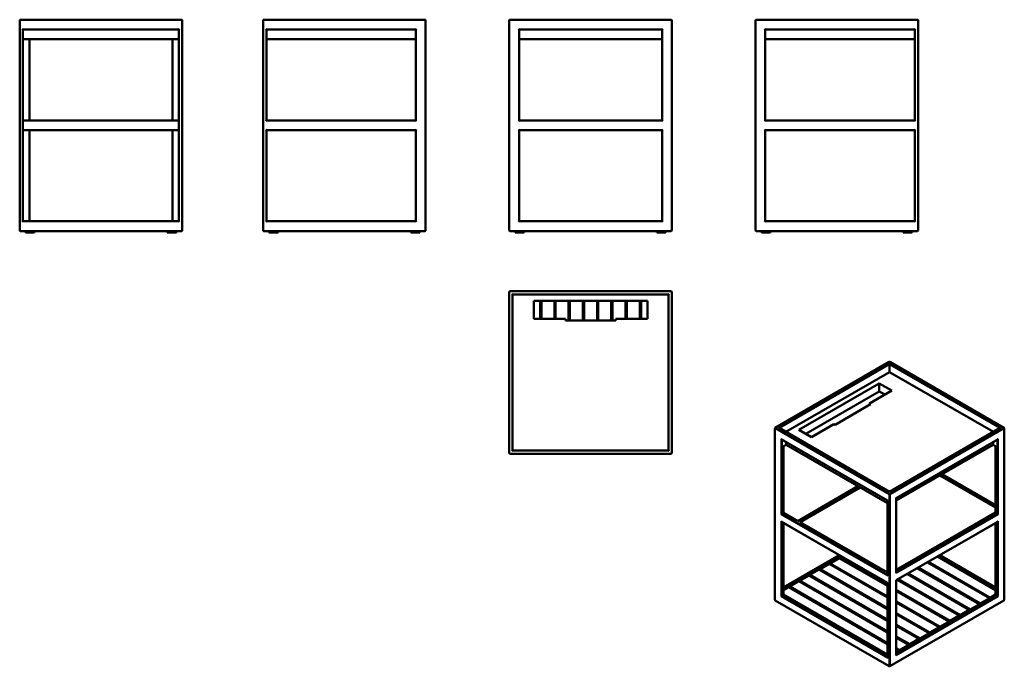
# Model space of a CAD drawing. Header units: millimetres. Extents: x 877 to 3906, y 466 to 2455.
import ezdxf

# ---------------------------------------------------------------- set-up
doc = ezdxf.new("R2010")
doc.units = ezdxf.units.MM
doc.header["$LTSCALE"] = 10
doc.layers.add('Visible (ANSI)', color=7, linetype='Continuous', lineweight=50)
doc.layers.add('Visible Narrow (ANSI)', color=7, linetype='Continuous', lineweight=35)

msp = doc.modelspace()

# ---------------------------------------------------------------- linework, layer by layer
at = {"layer": 'Visible (ANSI)'}
for p, q in [((1375.1, 2455.2), (879.1, 2455.2)), ((2123.8, 2455.2), (1627.8, 2455.2)), ((2881.2, 2455.2), (2385.2, 2455.2)), ((3638.7, 2455.2), (3142.7, 2455.2)), ((877.1, 2453.2), (877.1, 1807.2)), ((887.1, 2425.2), (885.1, 2427.2)), ((887.1, 2425.2), (1367.1, 2425.2)), ((887.1, 1835.2), (887.1, 2425.2)), ((1367.1, 2425.2), (1369.1, 2427.2)), ((1367.1, 2425.2), (1367.1, 1835.2)), ((1377.1, 1807.2), (1377.1, 2453.2)), ((1625.8, 2453.2), (1625.8, 1807.2)), ((1635.8, 2425.2), (1633.8, 2427.2)), ((1635.8, 2145.2), (1635.8, 2425.2)), ((1635.8, 2425.2), (2095.8, 2425.2)), ((2095.8, 2425.2), (2097.8, 2427.2)), ((2095.8, 2425.2), (2095.8, 2145.2)), ((2125.8, 1807.2), (2125.8, 2453.2)), ((2383.2, 2453.2), (2383.2, 1807.2)), ((2413.2, 2425.2), (2411.2, 2427.2)), ((2413.2, 2425.2), (2853.2, 2425.2)), ((2413.2, 2145.2), (2413.2, 2425.2)), ((2853.2, 2425.2), (2855.2, 2427.2)), ((2853.2, 2425.2), (2853.2, 2145.2)), ((2883.2, 1807.2), (2883.2, 2453.2)), ((3140.7, 2453.2), (3140.7, 1807.2)), ((3170.7, 2425.2), (3168.7, 2427.2)), ((3170.7, 2145.2), (3170.7, 2425.2)), ((3170.7, 2425.2), (3630.7, 2425.2)), ((3630.7, 2425.2), (3632.7, 2427.2)), ((3630.7, 2425.2), (3630.7, 2145.2)), ((3640.7, 1807.2), (3640.7, 2453.2)), ((887.1, 2395.2), (1367.1, 2395.2)), ((907.1, 2145.2), (907.1, 2395.2)), ((1347.1, 2395.2), (1347.1, 2145.2)), ((1635.8, 2395.2), (2095.8, 2395.2)), ((2413.2, 2395.2), (2853.2, 2395.2)), ((3170.7, 2395.2), (3630.7, 2395.2)), ((1367.1, 2145.2), (887.1, 2145.2)), ((1635.8, 2145.2), (1633.8, 2143.2)), ((2095.8, 2145.2), (1635.8, 2145.2)), ((2097.8, 2143.2), (2095.8, 2145.2)), ((2413.2, 2145.2), (2411.2, 2143.2)), ((2853.2, 2145.2), (2413.2, 2145.2)), ((2855.2, 2143.2), (2853.2, 2145.2)), ((3170.7, 2145.2), (3168.7, 2143.2)), ((3630.7, 2145.2), (3170.7, 2145.2)), ((3632.7, 2143.2), (3630.7, 2145.2)), ((887.1, 2115.2), (1367.1, 2115.2)), ((907.1, 1835.2), (907.1, 2115.2)), ((1347.1, 2115.2), (1347.1, 1835.2)), ((1635.8, 2115.2), (1633.8, 2117.2)), ((1635.8, 2115.2), (2095.8, 2115.2)), ((1635.8, 1835.2), (1635.8, 2115.2)), ((2095.8, 2115.2), (2097.8, 2117.2)), ((2095.8, 2115.2), (2095.8, 1835.2)), ((2413.2, 2115.2), (2411.2, 2117.2)), ((2413.2, 1835.2), (2413.2, 2115.2)), ((2413.2, 2115.2), (2853.2, 2115.2)), ((2853.2, 2115.2), (2855.2, 2117.2)), ((2853.2, 2115.2), (2853.2, 1835.2)), ((3170.7, 2115.2), (3168.7, 2117.2)), ((3170.7, 1835.2), (3170.7, 2115.2)), ((3170.7, 2115.2), (3630.7, 2115.2)), ((3630.7, 2115.2), (3632.7, 2117.2)), ((3630.7, 2115.2), (3630.7, 1835.2)), ((885.1, 1833.2), (887.1, 1835.2)), ((1367.1, 1835.2), (887.1, 1835.2)), ((1367.1, 1835.2), (1369.1, 1833.2)), ((1633.8, 1833.2), (1635.8, 1835.2)), ((2095.8, 1835.2), (1635.8, 1835.2)), ((2095.8, 1835.2), (2097.8, 1833.2)), ((2411.2, 1833.2), (2413.2, 1835.2)), ((2853.2, 1835.2), (2413.2, 1835.2)), ((2853.2, 1835.2), (2855.2, 1833.2)), ((3168.7, 1833.2), (3170.7, 1835.2)), ((3630.7, 1835.2), (3170.7, 1835.2)), ((3630.7, 1835.2), (3632.7, 1833.2)), ((879.1, 1805.2), (1375.1, 1805.2)), ((895.1, 1805.2), (895.1, 1800.2)), ((895.1, 1800.2), (923.1, 1800.2)), ((923.1, 1805.2), (923.1, 1800.2)), ((1331.1, 1800.2), (1331.1, 1805.2)), ((1359.1, 1800.2), (1331.1, 1800.2)), ((1359.1, 1800.2), (1359.1, 1805.2)), ((1627.8, 1805.2), (2123.8, 1805.2)), ((1643.8, 1800.2), (1643.8, 1805.2)), ((1671.8, 1800.2), (1643.8, 1800.2)), ((1671.8, 1800.2), (1671.8, 1805.2)), ((2079.8, 1805.2), (2079.8, 1800.2)), ((2079.8, 1800.2), (2107.8, 1800.2)), ((2107.8, 1805.2), (2107.8, 1800.2)), ((2385.2, 1805.2), (2881.2, 1805.2)), ((2401.2, 1805.2), (2401.2, 1800.2)), ((2401.2, 1800.2), (2429.2, 1800.2)), ((2429.2, 1805.2), (2429.2, 1800.2)), ((2837.2, 1800.2), (2837.2, 1805.2)), ((2865.2, 1800.2), (2837.2, 1800.2)), ((2865.2, 1800.2), (2865.2, 1805.2)), ((3142.7, 1805.2), (3638.7, 1805.2)), ((3158.7, 1800.2), (3158.7, 1805.2)), ((3186.7, 1800.2), (3158.7, 1800.2)), ((3186.7, 1800.2), (3186.7, 1805.2)), ((3594.7, 1805.2), (3594.7, 1800.2)), ((3594.7, 1800.2), (3622.7, 1800.2)), ((3622.7, 1805.2), (3622.7, 1800.2)), ((2383.2, 1618.2), (2383.2, 1122.2)), ((2881.2, 1620.2), (2385.2, 1620.2)), ((2393.2, 1610.2), (2391.2, 1612.2)), ((2393.2, 1130.2), (2393.2, 1610.2)), ((2393.2, 1610.2), (2873.2, 1610.2)), ((2873.2, 1610.2), (2875.2, 1612.2)), ((2873.2, 1610.2), (2873.2, 1130.2)), ((2883.2, 1122.2), (2883.2, 1618.2)), ((2458.2, 1590.2), (2808.2, 1590.2)), ((2458.2, 1535.2), (2458.2, 1590.2)), ((2478, 1590.2), (2478, 1535.2)), ((2481.8, 1590.2), (2481.8, 1535.2)), ((2521.8, 1590.2), (2521.8, 1535.2)), ((2525.6, 1590.2), (2525.6, 1535.2)), ((2565.6, 1590.2), (2565.6, 1530.2)), ((2569.4, 1590.2), (2569.4, 1530.2)), ((2609.4, 1590.2), (2609.4, 1530.2)), ((2613.2, 1590.2), (2613.2, 1530.2)), ((2653.2, 1590.2), (2653.2, 1530.2)), ((2657, 1590.2), (2657, 1530.2)), ((2697, 1590.2), (2697, 1530.2)), ((2700.8, 1590.2), (2700.8, 1530.2)), ((2740.8, 1590.2), (2740.8, 1535.2)), ((2744.6, 1590.2), (2744.6, 1535.2)), ((2784.6, 1590.2), (2784.6, 1535.2)), ((2788.4, 1590.2), (2788.4, 1535.2)), ((2808.2, 1590.2), (2808.2, 1535.2)), ((2555.7, 1535.2), (2458.2, 1535.2)), ((2555.7, 1530.2), (2555.7, 1535.2)), ((2710.7, 1530.2), (2555.7, 1530.2)), ((2710.7, 1535.2), (2710.7, 1530.2)), ((2808.2, 1535.2), (2710.7, 1535.2)), ((3201.5, 1199.8), (3552.2, 1402.3)), ((3553.2, 1394.1), (3553.2, 1397.3)), ((3553.2, 1394.1), (3553.2, 1371.3)), ((3554.2, 1402.3), (3904.9, 1199.8)), ((3234.1, 1187), (3553.2, 1371.3)), ((3553.2, 1371.3), (3872.3, 1187)), ((3273.9, 1193.7), (3521.4, 1336.6)), ((3521.4, 1336.6), (3521.4, 1312)), ((3521.4, 1336.6), (3560.3, 1314.1)), ((3521.4, 1312), (3295.2, 1181.4)), ((3560.3, 1314.1), (3491.3, 1274.3)), ((3539, 1301.8), (3521.4, 1312)), ((3494.8, 1272.3), (3385.2, 1209)), ((3491.3, 1274.3), (3494.8, 1272.3)), ((3491.3, 1270.2), (3491.3, 1274.3)), ((3200.5, 670.6), (3200.5, 1198.1)), ((3553.2, 1002.8), (3212.9, 1199.3)), ((3312.8, 1171.2), (3273.9, 1193.7)), ((3381.7, 1211), (3312.8, 1171.2)), ((3385.2, 1209), (3381.7, 1211)), ((3893.4, 1199.3), (3553.2, 1002.8)), ((3905.9, 670.6), (3905.9, 1198.1)), ((3546.9, 975.7), (3220.8, 1163.9)), ((3235, 1155.8), (3235, 1148.3)), ((3885.5, 1163.9), (3573.6, 983.8)), ((3871.4, 1155.8), (3871.4, 1148.3)), ((2393.2, 1130.2), (2391.2, 1128.2)), ((2873.2, 1130.2), (2393.2, 1130.2)), ((2875.2, 1128.2), (2873.2, 1130.2)), ((3227.1, 1143.1), (3226.5, 1143.4)), ((3235, 1147.6), (3227.1, 1143.1)), ((3227.1, 938), (3227.1, 1143.1)), ((3235, 1148.3), (3235, 1147.6)), ((3546.9, 967.5), (3235, 1147.6)), ((3871.4, 1147.6), (3573.6, 975.7)), ((3871.4, 1148.3), (3871.4, 1147.6)), ((3871.4, 1147.6), (3879.3, 1143.1)), ((3879.3, 1143.1), (3879.9, 1143.4)), ((3879.3, 938.5), (3879.3, 1143.1)), ((2385.2, 1120.2), (2881.2, 1120.2)), ((3879.3, 954.2), (3707.8, 1053.2)), ((3707.9, 1053.2), (3879.3, 954.3)), ((3879.3, 961.5), (3714.2, 1056.8)), ((3455.8, 1020.1), (3270.3, 913)), ((3277.4, 909.9), (3462.1, 1016.5)), ((3462.2, 1016.5), (3277.6, 909.9)), ((3553.2, 1002.8), (3553.2, 1002.1)), ((3546.9, 975.7), (3547.5, 976)), ((3546.9, 746.1), (3546.9, 975.7)), ((3573.6, 983.8), (3573, 984.2)), ((3573.6, 754.3), (3573.6, 983.8)), ((3573.6, 762.5), (3879.3, 939)), ((3222.3, 935.2), (3219.4, 933.6)), ((3546.9, 722.6), (3220.8, 910.8)), ((3222.3, 935.2), (3226.5, 937.6)), ((3227.1, 938), (3226.5, 937.6)), ((3270.3, 913), (3227.1, 938)), ((3270.3, 912.3), (3270.3, 913)), ((3546.9, 754.3), (3277.4, 909.9)), ((3277.6, 909.9), (3546.9, 754.3)), ((3277.6, 909.9), (3277.6, 909.8)), ((3879.3, 938.9), (3573.6, 762.4)), ((3885.5, 910.8), (3573.6, 730.7)), ((3879.9, 937.6), (3884.1, 935.2)), ((3886.9, 933.6), (3884.1, 935.2)), ((3227.1, 684.9), (3227.1, 907.2)), ((3879.3, 684.9), (3879.3, 907.2)), ((3399.3, 807.8), (3227.1, 708.4)), ((3370, 782.9), (3398.3, 799.2)), ((3398.3, 799.2), (3546.9, 713.4)), ((3401, 800.8), (3406.2, 803.8)), ((3401, 800.8), (3546.9, 716.5)), ((3401, 797.7), (3401, 800.8)), ((3700.1, 803.8), (3879.3, 700.4)), ((3879.3, 708.4), (3707.1, 807.8)), ((3308.1, 747.1), (3336.4, 763.5)), ((3336.4, 763.5), (3546.9, 641.9)), ((3339.1, 765), (3367.4, 781.4)), ((3339.1, 765), (3546.9, 645)), ((3339.1, 761.9), (3339.1, 765)), ((3367.4, 781.4), (3546.9, 677.7)), ((3370, 782.9), (3546.9, 680.8)), ((3370, 779.8), (3370, 782.9)), ((3638.2, 768), (3829.2, 657.7)), ((3640.9, 769.6), (3831.9, 659.3)), ((3669.2, 785.9), (3860.2, 675.6)), ((3671.9, 787.5), (3862.9, 677.2)), ((3246.2, 711.4), (3274.4, 727.7)), ((3274.4, 727.7), (3546.9, 570.4)), ((3277.1, 729.3), (3305.4, 745.6)), ((3277.1, 729.3), (3546.9, 573.5)), ((3277.1, 726.2), (3277.1, 729.3)), ((3305.4, 745.6), (3546.9, 606.2)), ((3308.1, 747.1), (3546.9, 609.3)), ((3308.1, 744), (3308.1, 747.1)), ((3573.6, 730.7), (3573, 731.1)), ((3573.6, 501.2), (3573.6, 730.7)), ((3576.3, 732.3), (3767.3, 622)), ((3578.9, 733.8), (3770, 623.5)), ((3607.2, 750.2), (3798.3, 639.9)), ((3609.9, 751.7), (3801, 641.4)), ((3227.1, 700.4), (3243.5, 709.8)), ((3243.5, 709.8), (3546.9, 534.6)), ((3246.2, 711.4), (3546.9, 537.7)), ((3246.2, 708.3), (3246.2, 711.4)), ((3546.9, 722.6), (3547.5, 722.9)), ((3546.9, 493), (3546.9, 722.6)), ((3573.6, 701.2), (3739, 605.7)), ((3573.6, 698.1), (3736.3, 604.1)), ((3201.5, 668.9), (3552.2, 466.4)), ((3219.4, 680.4), (3222.3, 682.1)), ((3226.5, 684.5), (3222.3, 682.1)), ((3226.5, 684.5), (3227.1, 684.9)), ((3227.1, 686.6), (3546.9, 502)), ((3546.9, 500.2), (3227.1, 684.9)), ((3554.2, 466.4), (3904.9, 668.9)), ((3879.3, 684.9), (3573.6, 508.4)), ((3860.2, 675.6), (3831.9, 659.3)), ((3860.2, 673.9), (3860.2, 675.6)), ((3879.3, 686.6), (3862.9, 677.2)), ((3862.9, 677.2), (3862.9, 675.4)), ((3879.9, 684.5), (3879.3, 684.9)), ((3884.1, 682.1), (3879.9, 684.5)), ((3884.1, 682.1), (3886.9, 680.4)), ((3573.6, 665.4), (3708, 587.8)), ((3573.6, 662.3), (3705.4, 586.2)), ((3798.3, 639.9), (3770, 623.5)), ((3798.3, 638.1), (3798.3, 639.9)), ((3829.2, 657.7), (3801, 641.4)), ((3801, 641.4), (3801, 639.6)), ((3829.2, 656), (3829.2, 657.7)), ((3831.9, 659.3), (3831.9, 657.5)), ((3573.6, 629.6), (3677.1, 569.9)), ((3573.6, 626.5), (3674.4, 568.3)), ((3767.3, 622), (3739, 605.7)), ((3767.3, 620.2), (3767.3, 622)), ((3770, 623.5), (3770, 621.8)), ((3573.6, 593.9), (3646.1, 552)), ((3573.6, 590.8), (3643.4, 550.5)), ((3705.4, 586.2), (3677.1, 569.9)), ((3705.4, 584.4), (3705.4, 586.2)), ((3736.3, 604.1), (3708, 587.8)), ((3708, 587.8), (3708, 586)), ((3736.3, 602.3), (3736.3, 604.1)), ((3739, 605.7), (3739, 603.9)), ((3573.6, 558.1), (3615.1, 534.1)), ((3573.6, 555), (3612.4, 532.6)), ((3643.4, 550.5), (3615.1, 534.1)), ((3643.4, 548.7), (3643.4, 550.5)), ((3674.4, 568.3), (3646.1, 552)), ((3646.1, 552), (3646.1, 550.2)), ((3674.4, 566.6), (3674.4, 568.3)), ((3677.1, 569.9), (3677.1, 568.1)), ((3573.6, 522.4), (3584.2, 516.2)), ((3573.6, 519.3), (3581.5, 514.7)), ((3612.4, 532.6), (3584.2, 516.2)), ((3584.2, 516.2), (3584.2, 514.5)), ((3612.4, 530.8), (3612.4, 532.6)), ((3615.1, 534.1), (3615.1, 532.4)), ((3581.5, 514.7), (3573.6, 510.1)), ((3581.5, 512.9), (3581.5, 514.7))]:
    msp.add_line(p, q, dxfattribs=at)
for centre, start, end in [((879.1, 2453.2), 90, 180), ((1375.1, 2453.2), 0, 90), ((1627.8, 2453.2), 90, 180), ((2123.8, 2453.2), 0, 90), ((2385.2, 2453.2), 90, 180), ((2881.2, 2453.2), 0, 90), ((3142.7, 2453.2), 90, 180), ((3638.7, 2453.2), 0, 90), ((879.1, 1807.2), 180, 270), ((1375.1, 1807.2), 270, 0), ((1627.8, 1807.2), 180, 270), ((2123.8, 1807.2), 270, 0), ((2385.2, 1807.2), 180, 270), ((2881.2, 1807.2), 270, 0), ((3142.7, 1807.2), 180, 270), ((3638.7, 1807.2), 270, 0), ((2385.2, 1618.2), 90, 180), ((2881.2, 1618.2), 0, 90), ((3553.2, 1400.6), 60, 120), ((3202.5, 1198.1), 120, 180), ((3903.9, 1198.1), 0, 60), ((2385.2, 1122.2), 180, 270), ((2881.2, 1122.2), 270, 0), ((3202.5, 670.6), 180, 240), ((3903.9, 670.6), 300, 0), ((3553.2, 468.2), 240, 300)]:
    msp.add_arc(centre, 2, start, end, dxfattribs=at)
for centre, major_axis, start_param, end_param in [((3210.9, 1198.1), (-2.83, 0), 3.926991, 4.712389), ((3895.4, 1198.1), (-2.83, 0), 4.712389, 5.497787), ((3220.8, 1166.3), (1.41, -2.45), 4.712389, 5.497787), ((3885.5, 1166.3), (-1.41, -2.45), 0.785398, 1.570796), ((3220.8, 913.1), (1.41, -2.45), 4.712389, 5.497787), ((3881.3, 938.5), (-2, 0), 0, 0.785398), ((3885.5, 913.1), (-1.41, -2.45), 0.785398, 1.570796), ((3548.9, 744.9), (1.41, -2.45), 3.926991, 4.712389), ((3571.6, 753.1), (-1.41, -2.45), 1.570796, 2.356194), ((3548.9, 491.8), (-1.41, 2.45), 0.785398, 1.570796), ((3571.6, 500), (-1.41, -2.45), 1.570796, 2.356194)]:
    msp.add_ellipse(centre, major_axis=major_axis, ratio=0.57735, start_param=start_param, end_param=end_param, dxfattribs=at)
at = {"layer": 'Visible Narrow (ANSI)'}
for p, q in [((3202.5, 1199.7), (3553.2, 1402.2)), ((3553.2, 1397.3), (3210.9, 1199.7)), ((3214.4, 1198.4), (3553.2, 1394.1)), ((3553.2, 1402.2), (3903.9, 1199.7)), ((3895.4, 1199.7), (3553.2, 1397.3)), ((3553.2, 1394.1), (3892, 1198.4)), ((3201, 1197.3), (3551.8, 994.8)), ((3201, 669.8), (3201, 1197.3)), ((3553.2, 997.2), (3202.5, 1199.7)), ((3210.9, 1199.7), (3553.2, 1002.1)), ((3553.2, 1002.1), (3895.4, 1199.7)), ((3903.9, 1199.7), (3553.2, 997.2)), ((3554.6, 994.8), (3905.3, 1197.3)), ((3905.3, 1197.3), (3905.3, 669.8)), ((3219.4, 1165.4), (3219.4, 933.6)), ((3547.5, 976), (3219.4, 1165.4)), ((3222.3, 935.2), (3222.3, 1163.1)), ((3886.9, 1165.4), (3573, 984.2)), ((3884.1, 1163.1), (3884.1, 935.2)), ((3886.9, 933.6), (3886.9, 1165.4)), ((3235, 1148.3), (3226.5, 1143.4)), ((3226.5, 1143.4), (3226.5, 937.6)), ((3546.9, 968.2), (3235, 1148.3)), ((3871.4, 1148.3), (3573.6, 976.4)), ((3879.9, 1143.4), (3871.4, 1148.3)), ((3879.9, 937.6), (3879.9, 1143.4)), ((3713.6, 1056.5), (3879.3, 960.8)), ((3270.3, 912.3), (3456.4, 1019.8)), ((3547.5, 744.1), (3547.5, 976)), ((3551.8, 994.8), (3551.8, 467.3)), ((3554.6, 467.3), (3554.6, 994.8)), ((3573, 984.2), (3573, 752.3)), ((3219.4, 933.6), (3547.5, 744.1)), ((3547.5, 722.9), (3219.4, 912.3)), ((3219.4, 912.3), (3219.4, 680.4)), ((3546.9, 747.7), (3222.3, 935.2)), ((3222.3, 682.1), (3222.3, 910)), ((3226.5, 937.6), (3270.3, 912.3)), ((3573, 752.3), (3886.9, 933.6)), ((3886.9, 912.3), (3573, 731.1)), ((3884.1, 935.2), (3573.6, 755.9)), ((3884.1, 910), (3884.1, 682.1)), ((3886.9, 680.4), (3886.9, 912.3)), ((3226.5, 907.6), (3226.5, 684.5)), ((3879.9, 684.5), (3879.9, 907.6)), ((3227.1, 707.7), (3399.9, 807.5)), ((3404.1, 805), (3227.1, 702.8)), ((3399, 798.8), (3401, 800)), ((3879.3, 702.8), (3702.3, 805)), ((3706.5, 807.5), (3879.3, 707.7)), ((3337.1, 763.1), (3339.1, 764.2)), ((3368.1, 781), (3370, 782.1)), ((3275.1, 727.3), (3277.1, 728.5)), ((3306.1, 745.2), (3308.1, 746.3)), ((3573, 731.1), (3573, 499.2)), ((3244.2, 709.4), (3246.2, 710.6)), ((3547.5, 491), (3547.5, 722.9)), ((3551.8, 467.3), (3201, 669.8)), ((3219.4, 680.4), (3547.5, 491)), ((3546.9, 494.6), (3222.3, 682.1)), ((3226.5, 684.5), (3546.9, 499.5)), ((3905.3, 669.8), (3554.6, 467.3)), ((3573, 499.2), (3886.9, 680.4)), ((3573.6, 507.7), (3879.9, 684.5)), ((3884.1, 682.1), (3573.6, 502.8))]:
    msp.add_line(p, q, dxfattribs=at)
for centre, major_axis, start_param, end_param in [((3553.2, 1400.6), (-1, 1.73), 5.497787, 6.283185), ((3553.2, 1400.6), (1, 1.73), 0, 0.785398), ((3202.5, 1198.1), (-2, 0), 0, 0.785398), ((3202.5, 1198.1), (1, 1.73), 0.785398, 2.356194), ((3202.5, 1198.1), (-1, 1.73), 5.497787, 6.283185), ((3903.9, 1198.1), (1, 1.73), 0, 0.785398), ((3903.9, 1198.1), (1, -1.73), 0.785398, 2.356194), ((3903.9, 1198.1), (2, 0), 5.497787, 6.283185), ((3553.2, 995.6), (-1, -1.73), 3.926991, 5.497787), ((3553.2, 995.6), (2, 0), 3.926991, 5.497787), ((3553.2, 995.6), (-1, 1.73), 3.926991, 5.497787), ((3202.5, 670.6), (-2, 0), 0, 0.785398), ((3202.5, 670.6), (-1, -1.73), 5.497787, 6.283185), ((3903.9, 670.6), (1, -1.73), 0, 0.785398), ((3903.9, 670.6), (2, 0), 5.497787, 6.283185), ((3553.2, 468.2), (-1, -1.73), 5.497787, 6.283185), ((3553.2, 468.2), (-2, 0), 0.785398, 2.356194), ((3553.2, 468.2), (1, -1.73), 0, 0.785398)]:
    msp.add_ellipse(centre, major_axis=major_axis, ratio=0.57735, start_param=start_param, end_param=end_param, dxfattribs=at)

doc.saveas('drawing.dxf')
